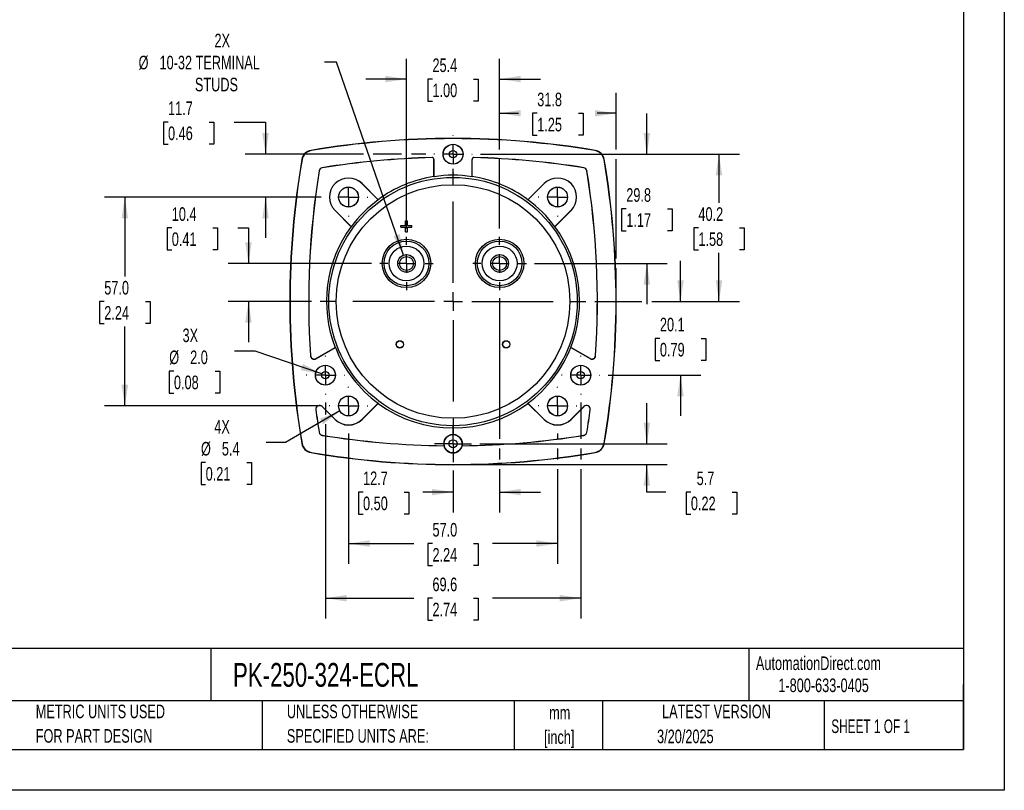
# Model space of a CAD drawing. Header units: millimetres. Extents: x 0 to 489, y 0 to 378.
# Tile 9 of 16: x 220 to 489, y 0 to 210. Entities that reach past the tile are written whole.
import ezdxf

# ---------------------------------------------------------------- set-up
doc = ezdxf.new("R2010")
doc.units = ezdxf.units.MM
doc.header["$LTSCALE"] = 1.75
doc.linetypes.add('CENTERX2', pattern=[20.32, 12.7, -2.54, 2.54, -2.54])
doc.layers.add('CENTER', color=40, linetype='CENTERX2')
doc.layers.add('DIMENSIONS', color=140, linetype='Continuous', lineweight=25)
doc.layers.add('TEXT', color=140, linetype='Continuous', lineweight=25)
doc.styles.add('SLDTEXTSTYLE0', font='TXT', dxfattribs={"width": 0.7})
doc.styles.add('SLDTEXTSTYLE1', font='TXT', dxfattribs={"width": 0.65})
doc.dimstyles.new('SLDDIMSTYLE0', dxfattribs={"dimtxt": 3.776514, "dimasz": 5.7785, "dimexe": 0, "dimexo": 0.0625, "dimgap": 0.944128, "dimtad": 0, "dimtih": 1, "dimtoh": 1, "dimrnd": 1e-09, "dimzin": 4, "dimdsep": 46, "dimtxsty": 'SLDTEXTSTYLE0', "dimsah": 1, "dimcen": 0.09, "dimadec": 0, "dimazin": 1, "dimtfac": 1, "dimtofl": 0, "dimtmove": 0, "dimatfit": 3, "dimfxl": 0, "dimfrac": 2, "dimtolj": 1, "dimtzin": 12, "dimarcsym": 0})
doc.dimstyles.new('SLDDIMSTYLE2', dxfattribs={"dimtxt": 3.776514, "dimasz": 5.7785, "dimexe": 0, "dimexo": 0.0625, "dimgap": 0.944128, "dimtad": 0, "dimtih": 1, "dimtoh": 1, "dimrnd": 1e-09, "dimzin": 12, "dimdsep": 46, "dimtxsty": 'SLDTEXTSTYLE0', "dimsah": 1, "dimcen": 0.09, "dimadec": 0, "dimazin": 3, "dimtfac": 1, "dimtmove": 0, "dimatfit": 0, "dimfxl": 0, "dimfrac": 2, "dimtolj": 1, "dimtzin": 12, "dimarcsym": 0})
doc.dimstyles.new('SLDDIMSTYLE3', dxfattribs={"dimtxt": 3.776514, "dimasz": 5.7785, "dimexe": 0, "dimexo": 0.0625, "dimgap": 0.944128, "dimtad": 0, "dimtih": 1, "dimtoh": 1, "dimrnd": 1e-09, "dimzin": 12, "dimdsep": 46, "dimtxsty": 'SLDTEXTSTYLE0', "dimsah": 1, "dimcen": 0.09, "dimadec": 0, "dimazin": 3, "dimtfac": 1, "dimtofl": 0, "dimtmove": 0, "dimatfit": 3, "dimfxl": 0, "dimfrac": 2, "dimtolj": 1, "dimtzin": 12, "dimarcsym": 0})
doc.dimstyles.new('SLDDIMSTYLE4', dxfattribs={"dimtxt": 3.776514, "dimasz": 5.7785, "dimexe": 0, "dimexo": 0.0625, "dimgap": 0.944128, "dimtad": 0, "dimtih": 1, "dimtoh": 1, "dimrnd": 1e-09, "dimzin": 12, "dimdsep": 46, "dimtxsty": 'SLDTEXTSTYLE0', "dimsah": 1, "dimcen": 0, "dimadec": 0, "dimazin": 3, "dimtfac": 1, "dimtofl": 0, "dimtmove": 0, "dimatfit": 3, "dimfxl": 0, "dimfrac": 2, "dimtolj": 1, "dimtzin": 12, "dimarcsym": 0})
doc.dimstyles.new('SLDDIMSTYLE5', dxfattribs={"dimtxt": 3.776514, "dimasz": 5.7785, "dimexe": 0, "dimexo": 0.0625, "dimgap": 0.944128, "dimtad": 0, "dimtih": 1, "dimtoh": 1, "dimrnd": 1e-09, "dimzin": 12, "dimdsep": 46, "dimtxsty": 'SLDTEXTSTYLE0', "dimsah": 1, "dimcen": 0, "dimadec": 0, "dimazin": 3, "dimtfac": 1, "dimtofl": 0, "dimtmove": 0, "dimatfit": 3, "dimfxl": 0, "dimfrac": 2, "dimtolj": 1, "dimtzin": 12, "dimarcsym": 0})
doc.dimstyles.new('SLDDIMSTYLE6', dxfattribs={"dimtxt": 3.776514, "dimasz": 5.7785, "dimexe": 0, "dimexo": 0.0625, "dimgap": 0.944128, "dimtad": 0, "dimtih": 1, "dimtoh": 1, "dimrnd": 1e-09, "dimzin": 4, "dimdsep": 46, "dimtxsty": 'SLDTEXTSTYLE0', "dimsah": 1, "dimcen": 0, "dimadec": 0, "dimazin": 1, "dimtfac": 1, "dimtofl": 0, "dimtmove": 0, "dimatfit": 3, "dimfxl": 0, "dimfrac": 2, "dimtolj": 1, "dimtzin": 12, "dimarcsym": 0})

# ---------------------------------------------------------------- blocks, each defined once
blk = doc.blocks.new('SW_NOTE_0')
at = {"layer": 'TEXT', "color": 0, "linetype": 'CENTERX2', "lineweight": 18, "char_height": 3.2375, "attachment_point": 1, "style": 'SLDTEXTSTYLE0'}
for s, insert in [('SIFAM TINSLEY SMART LOOK PANEL METER, 3.5IN ANALOG DIAL DISPLAY, 0-200A DC, VOLTAGE INPUT, SHUNT', (0, 4.17)), ('RATED, MOVING COIL, ROUND 3-HOLE MOUNT', (0, -1.69))]:
    blk.add_mtext(s, dxfattribs=dict(at, insert=insert))
blk = doc.blocks.new('SW_NOTE_0_1')
at = {"layer": 'TEXT', "color": 0, "linetype": 'CENTERX2', "lineweight": 18, "char_height": 3.704, "attachment_point": 2, "style": 'SLDTEXTSTYLE0'}
for s, insert in [('mm', (4.98, 4.77)), ('[inch]', (4.83, -1.91))]:
    blk.add_mtext(s, dxfattribs=dict(at, insert=insert))
blk = doc.blocks.new('SW_NOTE_0_2')
at = {"layer": 'TEXT', "color": 0, "linetype": 'CENTERX2', "lineweight": 18, "char_height": 3.7042, "attachment_point": 1, "style": 'SLDTEXTSTYLE0'}
for s, insert in [('UNLESS OTHERWISE', (0, 4.77)), ('SPECIFIED UNITS ARE:', (0, -1.91))]:
    blk.add_mtext(s, dxfattribs=dict(at, insert=insert))
blk = doc.blocks.new('SW_NOTE_0_6')
at = {"layer": 'TEXT', "color": 0, "linetype": 'CENTERX2', "lineweight": 18, "char_height": 3.7042, "attachment_point": 1, "style": 'SLDTEXTSTYLE0'}
for s, insert in [('METRIC UNITS USED', (0, 4.77)), ('FOR PART DESIGN', (0, -1.91))]:
    blk.add_mtext(s, dxfattribs=dict(at, insert=insert))
blk = doc.blocks.new('_D_11')
at = {"layer": 'DIMENSIONS'}
for p, q in [((325.93, 153.29), (325.93, 199.65)), ((351.33, 174.91), (351.33, 199.65)), ((325.93, 194.09), (314.82, 194.09)), ((333.02, 194.09), (331.75, 194.09)), ((331.75, 194.09), (331.75, 188.09)), ((344.24, 194.09), (345.51, 194.09)), ((345.51, 194.09), (345.51, 188.09)), ((351.33, 194.09), (362.44, 194.09)), ((331.75, 188.09), (333.02, 188.09)), ((345.51, 188.09), (344.24, 188.09)), ((351.33, 153.29), (351.33, 172.25))]:
    blk.add_line(p, q, dxfattribs=at)
for points in [[(325.93, 194.09), (320.15, 194.98), (320.15, 193.2)], [(351.33, 194.09), (357.11, 193.2), (357.11, 194.98)]]:
    blk.add_solid(points, dxfattribs=at)
at = {"layer": 'DIMENSIONS', "char_height": 3.704, "attachment_point": 1, "style": 'SLDTEXTSTYLE0'}
for s, insert in [('25.4', (333.02, 199.71)), ('1.00', (333.02, 192.87))]:
    blk.add_mtext(s, dxfattribs=dict(at, insert=insert))
blk = doc.blocks.new('_D_12')
at = {"layer": 'DIMENSIONS'}
for p, q in [((351.33, 174.91), (351.33, 190.3)), ((383.08, 174.91), (383.08, 190.3)), ((351.33, 184.75), (356.48, 184.75)), ((361.59, 184.75), (360.32, 184.75)), ((360.32, 184.75), (360.32, 178.74)), ((372.82, 184.75), (374.08, 184.75)), ((374.08, 184.75), (374.08, 178.74)), ((383.08, 184.75), (377.93, 184.75)), ((360.32, 178.74), (361.59, 178.74)), ((374.08, 178.74), (372.82, 178.74)), ((351.33, 153.29), (351.33, 172.25)), ((383.08, 145.11), (383.08, 172.25)), ((383.08, 135.6), (383.08, 142.45))]:
    blk.add_line(p, q, dxfattribs=at)
for points in [[(351.33, 184.75), (357.11, 183.86), (357.11, 185.64)], [(383.08, 184.75), (377.3, 185.64), (377.3, 183.86)]]:
    blk.add_solid(points, dxfattribs=at)
at = {"layer": 'DIMENSIONS', "char_height": 3.704, "attachment_point": 1, "style": 'SLDTEXTSTYLE0'}
for s, insert in [('31.8', (361.59, 190.37)), ('1.25', (361.59, 183.52))]:
    blk.add_mtext(s, dxfattribs=dict(at, insert=insert))
blk = doc.blocks.new('_D_13')
at = {"layer": 'DIMENSIONS'}
for p, q in [((346.09, 173.58), (416.7, 173.58)), ((411.15, 173.58), (411.15, 160.33)), ((405.54, 153.48), (404.27, 153.48)), ((404.27, 153.48), (404.27, 147.48)), ((416.76, 153.48), (418.03, 153.48)), ((418.03, 153.48), (418.03, 147.48)), ((404.27, 147.48), (405.54, 147.48)), ((411.15, 133.38), (411.15, 146.63)), ((418.03, 147.48), (416.76, 147.48)), ((377.26, 133.38), (390.15, 133.38)), ((392.82, 133.38), (416.7, 133.38))]:
    blk.add_line(p, q, dxfattribs=at)
for points in [[(411.15, 173.58), (410.26, 167.8), (412.04, 167.8)], [(411.15, 133.38), (412.04, 139.16), (410.26, 139.16)]]:
    blk.add_solid(points, dxfattribs=at)
at = {"layer": 'DIMENSIONS', "char_height": 3.704, "attachment_point": 1, "style": 'SLDTEXTSTYLE0'}
for s, insert in [('40.2', (405.54, 159.1)), ('1.58', (405.54, 152.25))]:
    blk.add_mtext(s, dxfattribs=dict(at, insert=insert))
blk = doc.blocks.new('_D_14')
at = {"layer": 'DIMENSIONS'}
for p, q in [((391.48, 94.58), (391.48, 105.69)), ((345.91, 94.58), (397.04, 94.58)), ((340.85, 88.93), (397.04, 88.93)), ((391.48, 81.38), (391.48, 88.93)), ((396.68, 81.38), (391.48, 81.38)), ((403.49, 81.38), (402.22, 81.38)), ((402.22, 81.38), (402.22, 75.37)), ((414.71, 81.38), (415.98, 81.38)), ((415.98, 81.38), (415.98, 75.37)), ((402.22, 75.37), (403.49, 75.37)), ((415.98, 75.37), (414.71, 75.37))]:
    blk.add_line(p, q, dxfattribs=at)
for points in [[(391.48, 94.58), (392.37, 100.36), (390.59, 100.36)], [(391.48, 88.93), (390.59, 83.15), (392.37, 83.15)]]:
    blk.add_solid(points, dxfattribs=at)
at = {"layer": 'DIMENSIONS', "char_height": 3.704, "attachment_point": 1, "style": 'SLDTEXTSTYLE0'}
for s, insert in [('5.7', (405.06, 87)), ('0.22', (403.49, 80.15))]:
    blk.add_mtext(s, dxfattribs=dict(at, insert=insert))
blk = doc.blocks.new('_D_15')
at = {"layer": 'DIMENSIONS'}
for p, q in [((303.81, 105.82), (303.81, 102.57)), ((373.44, 105.8), (373.44, 95.91)), ((303.81, 99.9), (303.81, 46.87)), ((373.44, 93.25), (373.44, 90.26)), ((373.44, 87.6), (373.44, 46.87)), ((303.81, 52.43), (327.9, 52.43)), ((333.02, 52.43), (331.75, 52.43)), ((331.75, 52.43), (331.75, 46.43)), ((344.24, 52.43), (345.51, 52.43)), ((345.51, 52.43), (345.51, 46.43)), ((373.44, 52.43), (349.36, 52.43)), ((331.75, 46.43), (333.02, 46.43)), ((345.51, 46.43), (344.24, 46.43))]:
    blk.add_line(p, q, dxfattribs=at)
for points in [[(303.81, 52.43), (309.59, 51.54), (309.59, 53.32)], [(373.44, 52.43), (367.66, 53.32), (367.66, 51.54)]]:
    blk.add_solid(points, dxfattribs=at)
at = {"layer": 'DIMENSIONS', "char_height": 3.704, "attachment_point": 1, "style": 'SLDTEXTSTYLE0'}
for s, insert in [('69.6', (333.02, 58.05)), ('2.74', (333.02, 51.2))]:
    blk.add_mtext(s, dxfattribs=dict(at, insert=insert))
blk = doc.blocks.new('_D_16')
at = {"layer": 'DIMENSIONS'}
for p, q in [((260.91, 182.36), (259.64, 182.36)), ((259.64, 182.36), (259.64, 176.36)), ((272.13, 182.36), (273.4, 182.36)), ((273.4, 182.36), (273.4, 176.36)), ((278.94, 182.36), (287.5, 182.36)), ((287.5, 182.36), (287.5, 173.58)), ((259.64, 176.36), (260.91, 176.36)), ((273.4, 176.36), (272.13, 176.36)), ((314.22, 173.58), (281.94, 173.58)), ((324.6, 173.58), (316.89, 173.58)), ((331.17, 173.58), (327.26, 173.58)), ((302.65, 161.88), (281.94, 161.88)), ((287.5, 161.88), (287.5, 150.77))]:
    blk.add_line(p, q, dxfattribs=at)
for points in [[(287.5, 173.58), (288.39, 179.36), (286.61, 179.36)], [(287.5, 161.88), (286.61, 156.1), (288.39, 156.1)]]:
    blk.add_solid(points, dxfattribs=at)
at = {"layer": 'DIMENSIONS', "char_height": 3.704, "attachment_point": 1, "style": 'SLDTEXTSTYLE0'}
for s, insert in [('11.7', (260.91, 187.98)), ('0.46', (260.91, 181.14))]:
    blk.add_mtext(s, dxfattribs=dict(at, insert=insert))
blk = doc.blocks.new('_D_17')
at = {"layer": 'DIMENSIONS'}
for p, q in [((310.13, 97.4), (310.13, 61.78)), ((367.13, 97.4), (367.13, 95.91)), ((367.13, 93.25), (367.13, 90.26)), ((367.13, 87.6), (367.13, 61.78)), ((310.13, 67.33), (327.9, 67.33)), ((333.02, 67.33), (331.75, 67.33)), ((331.75, 67.33), (331.75, 61.33)), ((344.24, 67.33), (345.51, 67.33)), ((345.51, 67.33), (345.51, 61.33)), ((367.13, 67.33), (349.36, 67.33)), ((331.75, 61.33), (333.02, 61.33)), ((345.51, 61.33), (344.24, 61.33))]:
    blk.add_line(p, q, dxfattribs=at)
for points in [[(310.13, 67.33), (315.91, 66.45), (315.91, 68.22)], [(367.13, 67.33), (361.35, 68.22), (361.35, 66.45)]]:
    blk.add_solid(points, dxfattribs=at)
at = {"layer": 'DIMENSIONS', "char_height": 3.704, "attachment_point": 1, "style": 'SLDTEXTSTYLE0'}
for s, insert in [('57.0', (333.02, 72.95)), ('2.24', (333.02, 66.11))]:
    blk.add_mtext(s, dxfattribs=dict(at, insert=insert))
blk = doc.blocks.new('_D_18')
at = {"layer": 'DIMENSIONS'}
for p, q in [((351.33, 134.27), (351.33, 95.91)), ((351.33, 93.25), (351.33, 90.26)), ((338.63, 87.3), (338.63, 75.82)), ((351.33, 87.6), (351.33, 75.82)), ((314.09, 81.38), (312.83, 81.38)), ((312.83, 81.38), (312.83, 75.37)), ((325.32, 81.38), (326.58, 81.38)), ((326.58, 81.38), (326.58, 75.37)), ((338.63, 81.38), (330.43, 81.38)), ((351.33, 81.38), (362.44, 81.38)), ((312.83, 75.37), (314.09, 75.37)), ((326.58, 75.37), (325.32, 75.37))]:
    blk.add_line(p, q, dxfattribs=at)
for points in [[(338.63, 81.38), (332.85, 82.26), (332.85, 80.49)], [(351.33, 81.38), (357.11, 80.49), (357.11, 82.26)]]:
    blk.add_solid(points, dxfattribs=at)
at = {"layer": 'DIMENSIONS', "char_height": 3.704, "attachment_point": 1, "style": 'SLDTEXTSTYLE0'}
for s, insert in [('12.7', (314.09, 87)), ('0.50', (314.09, 80.15))]:
    blk.add_mtext(s, dxfattribs=dict(at, insert=insert))
blk = doc.blocks.new('_D_19')
at = {"layer": 'DIMENSIONS'}
for p, q in [((306.83, 198.67), (303.59, 198.67)), ((325.14, 146.05), (306.83, 198.67))]:
    blk.add_line(p, q, dxfattribs=at)
blk.add_solid([(325.14, 146.05), (324.08, 151.8), (322.4, 151.21)], dxfattribs=at)
at = {"layer": 'DIMENSIONS', "attachment_point": 1, "style": 'SLDTEXTSTYLE0'}
for s, insert, char_height in [('2X', (273.58, 206.45), 3.704), ('%%c', (252.88, 200.44), 3.704), ('10-32 TERMINAL', (258.59, 200.44), 3.7042), ('STUDS', (268.24, 194.44), 3.704)]:
    blk.add_mtext(s, dxfattribs=dict(at, insert=insert, char_height=char_height))
blk = doc.blocks.new('_D_20')
at = {"layer": 'DIMENSIONS'}
for p, q in [((307.77, 103.52), (292.9, 94.93)), ((292.9, 94.93), (287.71, 94.93)), ((271.17, 89.45), (269.9, 89.45)), ((269.9, 89.45), (269.9, 83.45)), ((282.39, 89.45), (283.66, 89.45)), ((283.66, 89.45), (283.66, 83.45)), ((269.9, 83.45), (271.17, 83.45)), ((283.66, 83.45), (282.39, 83.45))]:
    blk.add_line(p, q, dxfattribs=at)
blk.add_solid([(307.77, 103.52), (302.33, 101.4), (303.21, 99.86)], dxfattribs=at)
at = {"layer": 'DIMENSIONS', "char_height": 3.704, "attachment_point": 1, "style": 'SLDTEXTSTYLE0'}
for s, insert in [('4X', (273.52, 101.07)), ('%%c', (269.89, 95.07)), ('5.4', (275.59, 95.07)), ('0.21', (271.17, 88.22))]:
    blk.add_mtext(s, dxfattribs=dict(at, insert=insert))
blk = doc.blocks.new('_D_21')
at = {"layer": 'DIMENSIONS'}
for p, q in [((391.48, 173.58), (391.48, 184.69)), ((346.09, 173.58), (397.04, 173.58)), ((385.87, 158.68), (384.6, 158.68)), ((384.6, 158.68), (384.6, 152.68)), ((397.09, 158.68), (398.36, 158.68)), ((398.36, 158.68), (398.36, 152.68)), ((384.6, 152.68), (385.87, 152.68)), ((398.36, 152.68), (397.09, 152.68)), ((360.84, 143.78), (397.04, 143.78)), ((391.48, 143.78), (391.48, 132.67))]:
    blk.add_line(p, q, dxfattribs=at)
for points in [[(391.48, 173.58), (392.37, 179.36), (390.59, 179.36)], [(391.48, 143.78), (390.59, 138), (392.37, 138)]]:
    blk.add_solid(points, dxfattribs=at)
at = {"layer": 'DIMENSIONS', "char_height": 3.704, "attachment_point": 1, "style": 'SLDTEXTSTYLE0'}
for s, insert in [('29.8', (385.87, 164.3)), ('1.17', (385.87, 157.45))]:
    blk.add_mtext(s, dxfattribs=dict(at, insert=insert))
blk = doc.blocks.new('_D_22')
at = {"layer": 'DIMENSIONS'}
for p, q in [((302.65, 161.88), (243.57, 161.88)), ((249.13, 161.88), (249.13, 140.23)), ((243.52, 133.38), (242.25, 133.38)), ((242.25, 133.38), (242.25, 127.38)), ((254.74, 133.38), (256.01, 133.38)), ((256.01, 133.38), (256.01, 127.38)), ((242.25, 127.38), (243.52, 127.38)), ((249.13, 104.88), (249.13, 126.53)), ((256.01, 127.38), (254.74, 127.38)), ((302.65, 104.88), (243.57, 104.88))]:
    blk.add_line(p, q, dxfattribs=at)
for points in [[(249.13, 161.88), (248.24, 156.1), (250.02, 156.1)], [(249.13, 104.88), (250.02, 110.66), (248.24, 110.66)]]:
    blk.add_solid(points, dxfattribs=at)
at = {"layer": 'DIMENSIONS', "char_height": 3.704, "attachment_point": 1, "style": 'SLDTEXTSTYLE0'}
for s, insert in [('57.0', (243.52, 139)), ('2.24', (243.52, 132.15))]:
    blk.add_mtext(s, dxfattribs=dict(at, insert=insert))
blk = doc.blocks.new('_D_23')
at = {"layer": 'DIMENSIONS'}
for p, q in [((261.93, 153.48), (260.66, 153.48)), ((260.66, 153.48), (260.66, 147.48)), ((273.15, 153.48), (274.42, 153.48)), ((274.42, 153.48), (274.42, 147.48)), ((279.96, 153.48), (282.84, 153.48)), ((282.84, 153.48), (282.84, 143.78)), ((260.66, 147.48), (261.93, 147.48)), ((274.42, 147.48), (273.15, 147.48)), ((316.42, 143.78), (277.28, 143.78)), ((299.99, 133.38), (277.28, 133.38)), ((282.84, 133.38), (282.84, 122.27))]:
    blk.add_line(p, q, dxfattribs=at)
for points in [[(282.84, 143.78), (283.73, 149.56), (281.95, 149.56)], [(282.84, 133.38), (281.95, 127.6), (283.73, 127.6)]]:
    blk.add_solid(points, dxfattribs=at)
at = {"layer": 'DIMENSIONS', "char_height": 3.704, "attachment_point": 1, "style": 'SLDTEXTSTYLE0'}
for s, insert in [('10.4', (261.93, 159.1)), ('0.41', (261.93, 152.25))]:
    blk.add_mtext(s, dxfattribs=dict(at, insert=insert))
blk = doc.blocks.new('_D_24')
at = {"layer": 'DIMENSIONS'}
for p, q in [((400.65, 133.38), (400.65, 144.49)), ((377.26, 133.38), (390.15, 133.38)), ((392.82, 133.38), (406.2, 133.38)), ((395.04, 123.33), (393.77, 123.33)), ((393.77, 123.33), (393.77, 117.33)), ((406.26, 123.33), (407.53, 123.33)), ((407.53, 123.33), (407.53, 117.33)), ((393.77, 117.33), (395.04, 117.33)), ((407.53, 117.33), (406.26, 117.33)), ((380.93, 113.28), (406.2, 113.28)), ((400.65, 113.28), (400.65, 102.17))]:
    blk.add_line(p, q, dxfattribs=at)
for points in [[(400.65, 133.38), (401.54, 139.16), (399.76, 139.16)], [(400.65, 113.28), (399.76, 107.5), (401.54, 107.5)]]:
    blk.add_solid(points, dxfattribs=at)
at = {"layer": 'DIMENSIONS', "char_height": 3.704, "attachment_point": 1, "style": 'SLDTEXTSTYLE0'}
for s, insert in [('20.1', (395.04, 128.95)), ('0.79', (395.04, 122.1))]:
    blk.add_mtext(s, dxfattribs=dict(at, insert=insert))
blk = doc.blocks.new('_D_25')
at = {"layer": 'DIMENSIONS'}
for p, q in [((284.65, 119.87), (279.06, 119.87)), ((302.87, 113.61), (284.65, 119.87)), ((262.52, 114.39), (261.25, 114.39)), ((261.25, 114.39), (261.25, 108.39)), ((273.74, 114.39), (275.01, 114.39)), ((275.01, 114.39), (275.01, 108.39)), ((261.25, 108.39), (262.52, 108.39)), ((275.01, 108.39), (273.74, 108.39))]:
    blk.add_line(p, q, dxfattribs=at)
blk.add_solid([(302.87, 113.61), (297.69, 116.33), (297.12, 114.64)], dxfattribs=at)
at = {"layer": 'DIMENSIONS', "char_height": 3.704, "attachment_point": 1, "style": 'SLDTEXTSTYLE0'}
for s, insert in [('3X', (264.87, 126.01)), ('%%c', (261.24, 120.01)), ('2.0', (266.94, 120.01)), ('0.08', (262.52, 113.16))]:
    blk.add_mtext(s, dxfattribs=dict(at, insert=insert))
blk = doc.blocks.new('SW_CENTERMARKSYMBOL_0')
at = {"layer": 'CENTER', "color": 0}
for p, q in [((0, 5.08), (0, 36.41)), ((-5.08, 0), (-36.41, 0)), ((0, 0), (-2.54, 0)), ((0, 0), (0, 2.54)), ((0, 0), (0, -2.54)), ((0, 0), (2.54, 0)), ((5.08, 0), (36.41, 0)), ((0, -5.08), (0, -36.41))]:
    blk.add_line(p, q, dxfattribs=at)
blk = doc.blocks.new('SW_CENTERMARKSYMBOL_1')
at = {"layer": 'CENTER', "color": 0}
for p, q in [((0, 5.08), (0, 7.29)), ((-5.08, 0), (-7.29, 0)), ((0, 0), (-2.54, 0)), ((0, 0), (0, 2.54)), ((0, 0), (0, -2.54)), ((0, 0), (2.54, 0)), ((5.08, 0), (7.29, 0)), ((0, -5.08), (0, -7.29))]:
    blk.add_line(p, q, dxfattribs=at)
blk = doc.blocks.new('SW_CENTERMARKSYMBOL_2')
at = {"layer": 'CENTER', "color": 0}
for p, q in [((0, 5.08), (0, 7.29)), ((-5.08, 0), (-7.29, 0)), ((0, 0), (-2.54, 0)), ((0, 0), (0, 2.54)), ((0, 0), (0, -2.54)), ((0, 0), (2.54, 0)), ((5.08, 0), (7.29, 0)), ((0, -5.08), (0, -7.29))]:
    blk.add_line(p, q, dxfattribs=at)
blk = doc.blocks.new('SW_CENTERMARKSYMBOL_3')
at = {"layer": 'CENTER', "color": 0}
for p, q in [((0, 5.08), (0, 5.26)), ((-5.08, 0), (-5.26, 0)), ((0, 0), (-2.54, 0)), ((0, 0), (0, 2.54)), ((0, 0), (0, -2.54)), ((0, 0), (2.54, 0)), ((5.08, 0), (5.26, 0)), ((0, -5.08), (0, -5.26))]:
    blk.add_line(p, q, dxfattribs=at)
blk = doc.blocks.new('SW_CENTERMARKSYMBOL_4')
at = {"layer": 'CENTER', "color": 0}
for p, q in [((0, 5.08), (0, 5.24)), ((-5.08, 0), (-5.24, 0)), ((0, 0), (-2.54, 0)), ((0, 0), (0, 2.54)), ((0, 0), (0, -2.54)), ((0, 0), (2.54, 0)), ((5.08, 0), (5.24, 0)), ((0, -5.08), (0, -5.24))]:
    blk.add_line(p, q, dxfattribs=at)
blk = doc.blocks.new('SW_CENTERMARKSYMBOL_5')
at = {"layer": 'CENTER', "color": 0}
for p, q in [((0, 5.08), (0, 5.26)), ((-5.08, 0), (-5.26, 0)), ((0, 0), (-2.54, 0)), ((0, 0), (0, 2.54)), ((0, 0), (0, -2.54)), ((0, 0), (2.54, 0)), ((5.08, 0), (5.26, 0)), ((0, -5.08), (0, -5.26))]:
    blk.add_line(p, q, dxfattribs=at)
blk = doc.blocks.new('SW_CENTERMARKSYMBOL_6')
at = {"layer": 'CENTER', "color": 0}
for p, q in [((0, 5.08), (0, 5.26)), ((-5.08, 0), (-5.26, 0)), ((0, 0), (-2.54, 0)), ((0, 0), (0, 2.54)), ((0, 0), (0, -2.54)), ((0, 0), (2.54, 0)), ((5.08, 0), (5.26, 0)), ((0, -5.08), (0, -5.26))]:
    blk.add_line(p, q, dxfattribs=at)
blk = doc.blocks.new('SW_CENTERMARKSYMBOL_7')
at = {"layer": 'CENTER', "color": 0}
for p, q in [((0, 5.08), (0, 5.24)), ((-5.08, 0), (-5.24, 0)), ((0, 0), (-2.54, 0)), ((0, 0), (0, 2.54)), ((0, 0), (0, -2.54)), ((0, 0), (2.54, 0)), ((5.08, 0), (5.24, 0)), ((0, -5.08), (0, -5.24))]:
    blk.add_line(p, q, dxfattribs=at)
blk = doc.blocks.new('SW_CENTERMARKSYMBOL_8')
at = {"layer": 'CENTER', "color": 0}
for p, q in [((0, 5.08), (0, 5.26)), ((-5.08, 0), (-5.26, 0)), ((0, 0), (-2.54, 0)), ((0, 0), (0, 2.54)), ((0, 0), (0, -2.54)), ((0, 0), (2.54, 0)), ((5.08, 0), (5.26, 0)), ((0, -5.08), (0, -5.26))]:
    blk.add_line(p, q, dxfattribs=at)
blk = doc.blocks.new('SW_CENTERMARKSYMBOL_9')
at = {"layer": 'CENTER', "color": 0}
for p, q in [((0, 2.54), (0, 5.06)), ((-2.54, 0), (-5.06, 0)), ((0, 0), (-2.54, 0)), ((0, 0), (0, 2.54)), ((0, 0), (0, -2.54)), ((0, 0), (2.54, 0)), ((2.54, 0), (5.06, 0)), ((0, -2.54), (0, -5.06))]:
    blk.add_line(p, q, dxfattribs=at)
blk = doc.blocks.new('SW_CENTERMARKSYMBOL_10')
at = {"layer": 'CENTER', "color": 0}
for p, q in [((0, 5.08), (0, 5.26)), ((-5.08, 0), (-5.26, 0)), ((0, 0), (-2.54, 0)), ((0, 0), (0, 2.54)), ((0, 0), (0, -2.54)), ((0, 0), (2.54, 0)), ((5.08, 0), (5.26, 0)), ((0, -5.08), (0, -5.26))]:
    blk.add_line(p, q, dxfattribs=at)

msp = doc.modelspace()

# ---------------------------------------------------------------- linework, layer by layer
at = {"color": 7, "linetype": 'Continuous'}
for p, q in [((488.954, 377.83), (488.954, 0.005)), ((488.954, 0.005), (0.004, 0.005))]:
    msp.add_line(p, q, dxfattribs=at)
for p, q in [((299.913, 174.548), (299.902, 174.616)), ((377.345, 174.548), (377.357, 174.616)), ((297.393, 172.108), (297.461, 172.096)), ((332.916, 172.675), (332.917, 172.658)), ((333.447, 172.158), (333.429, 172.158)), ((333.429, 167.482), (333.429, 172.158)), ((333.447, 167.45), (333.447, 172.158)), ((343.812, 167.45), (343.812, 172.158)), ((343.829, 172.158), (343.812, 172.158)), ((343.829, 167.482), (343.829, 172.158)), ((344.342, 172.658), (344.342, 172.675)), ((379.797, 172.096), (379.865, 172.108)), ((302.955, 169.883), (302.952, 169.9)), ((374.306, 169.9), (374.303, 169.883)), ((302.109, 169.057), (302.126, 169.054)), ((333.447, 167.45), (333.429, 167.482)), ((343.829, 167.482), (343.812, 167.45)), ((375.132, 169.054), (375.149, 169.057)), ((313.806, 165.557), (313.794, 165.545)), ((318.203, 161.136), (313.794, 165.545)), ((313.806, 165.557), (318.192, 161.171)), ((359.055, 161.136), (363.464, 165.545)), ((359.066, 161.171), (363.452, 165.557)), ((363.464, 165.545), (363.452, 165.557)), ((318.192, 161.171), (318.203, 161.136)), ((359.055, 161.136), (359.066, 161.171)), ((306.464, 158.216), (306.452, 158.203)), ((310.838, 153.817), (306.452, 158.203)), ((310.874, 153.806), (306.464, 158.216)), ((366.385, 153.806), (370.794, 158.216)), ((370.806, 158.203), (366.42, 153.817)), ((370.806, 158.203), (370.794, 158.216)), ((310.874, 153.806), (310.838, 153.817)), ((324.429, 153.63), (324.429, 154.13)), ((324.429, 154.13), (325.679, 154.13)), ((324.429, 153.63), (325.679, 153.63)), ((325.679, 154.13), (325.679, 155.38)), ((325.679, 155.38), (326.179, 155.38)), ((325.679, 152.38), (325.679, 153.63)), ((326.179, 154.13), (326.179, 155.38)), ((326.179, 154.13), (327.429, 154.13)), ((326.179, 153.63), (327.429, 153.63)), ((326.179, 152.38), (326.179, 153.63)), ((327.429, 153.63), (327.429, 154.13)), ((366.42, 153.817), (366.385, 153.806)), ((325.679, 152.38), (326.179, 152.38)), ((301.262, 117.811), (306.496, 120.832)), ((306.533, 120.834), (301.271, 117.796)), ((306.496, 120.832), (306.533, 120.834)), ((370.726, 120.834), (370.763, 120.832)), ((375.987, 117.796), (370.726, 120.834)), ((370.763, 120.832), (375.996, 117.811)), ((299.747, 118.61), (299.765, 118.611)), ((377.494, 118.611), (377.511, 118.61)), ((301.262, 117.811), (301.271, 117.796)), ((375.987, 117.796), (375.996, 117.811)), ((302.931, 104.749), (302.918, 104.737)), ((306.452, 101.203), (302.918, 104.737)), ((302.931, 104.749), (306.464, 101.216)), ((313.794, 101.216), (318.203, 105.625)), ((318.192, 105.589), (313.806, 101.203)), ((318.203, 105.625), (318.192, 105.589)), ((359.066, 105.589), (359.055, 105.625)), ((359.055, 105.625), (363.464, 101.216)), ((359.066, 105.589), (363.452, 101.203)), ((370.794, 101.216), (374.328, 104.749)), ((374.34, 104.737), (370.806, 101.203)), ((374.34, 104.737), (374.328, 104.749)), ((301.22, 103.899), (301.202, 103.897)), ((376.038, 103.899), (376.056, 103.897)), ((306.464, 101.216), (306.452, 101.203)), ((313.794, 101.216), (313.806, 101.203)), ((363.452, 101.203), (363.464, 101.216)), ((370.794, 101.216), (370.806, 101.203)), ((302.126, 97.706), (302.109, 97.703)), ((302.952, 96.86), (302.955, 96.878)), ((374.303, 96.878), (374.306, 96.86)), ((375.149, 97.703), (375.132, 97.706)), ((297.461, 94.664), (297.393, 94.653)), ((336.186, 94.043), (336.172, 94.026)), ((341.087, 94.026), (341.073, 94.043)), ((379.797, 94.664), (379.865, 94.653)), ((299.913, 92.212), (299.902, 92.144)), ((377.345, 92.212), (377.357, 92.144))]:
    msp.add_line(p, q)
for centre, radius in [((338.629, 173.58), 2.719), ((338.629, 173.58), 2.7), ((338.629, 173.58), 1), ((338.629, 133.38), 33.873), ((338.629, 133.383), 31.873), ((310.129, 161.88), 2.719), ((310.129, 161.88), 2.7), ((367.129, 161.88), 2.719), ((367.129, 161.88), 2.7), ((325.929, 143.78), 6.611), ((351.329, 143.78), 6.611), ((325.929, 143.78), 6.1), ((325.929, 143.78), 4.75), ((351.329, 143.78), 6.1), ((351.329, 143.78), 4.75), ((325.929, 143.78), 2.4), ((325.929, 143.78), 1.9), ((351.329, 143.78), 2.4), ((351.329, 143.78), 1.9), ((324.129, 121.68), 1.015), ((324.129, 121.68), 0.95), ((353.129, 121.68), 1.015), ((353.129, 121.68), 0.95), ((303.815, 113.28), 2.719), ((303.815, 113.28), 2.7), ((373.443, 113.28), 2.719), ((373.443, 113.28), 2.7), ((303.815, 113.28), 1), ((373.443, 113.28), 1), ((310.129, 104.88), 2.719), ((310.129, 104.88), 2.7), ((367.129, 104.88), 2.719), ((367.129, 104.88), 2.7), ((338.629, 94.58), 2.5), ((338.629, 94.58), 1.1)]:
    msp.add_circle(centre, radius)
for centre, radius, start, end in [((338.629, -52.17), 230.069, 80.30927, 99.69073), ((338.629, -52.17), 230, 80.30927, 99.69073), ((300.418, 171.591), 3.069, 99.69073, 170.30927), ((300.418, 171.591), 3, 99.69073, 170.30927), ((376.84, 171.591), 3, 9.69073, 80.30927), ((376.84, 171.591), 3.069, 9.69073, 80.30927), ((524.179, 133.38), 230.069, 170.30927, 189.69073), ((524.179, 133.38), 230, 170.30927, 189.69073), ((338.629, -52.17), 224.917, 91.45549, 99.12688), ((338.629, -52.17), 224.9, 91.45549, 99.12688), ((332.929, 172.158), 0.517, 0, 91.4388), ((332.929, 172.158), 0.5, 0, 91.43822), ((344.329, 172.158), 0.517, 88.5612, 180), ((344.329, 172.158), 0.5, 88.56178, 180), ((338.629, -52.17), 224.917, 80.87312, 88.54451), ((338.629, -52.17), 224.9, 80.87312, 88.54451), ((153.079, 133.38), 230, 350.30927, 9.69073), ((153.079, 133.38), 230.069, 350.30927, 9.69073), ((303.114, 168.895), 1.017, 99.12688, 170.87312), ((303.114, 168.895), 1, 99.12688, 170.87312), ((374.144, 168.895), 1, 9.12688, 80.87312), ((374.144, 168.895), 1.017, 9.12688, 80.87312), ((524.179, 133.38), 224.917, 170.87312, 183.76525), ((524.179, 133.38), 224.9, 170.87312, 183.76525), ((310.129, 161.88), 5.2, 45, 225), ((310.129, 161.88), 5.183, 45, 225), ((338.629, 133.38), 34.497, 98.66981, 126.33019), ((338.629, 133.38), 34.462, 81.3507, 98.6493), ((338.629, 133.38), 34.497, 53.66981, 81.33019), ((367.129, 161.88), 5.2, 315, 135), ((367.129, 161.88), 5.183, 315, 135), ((153.079, 133.38), 224.9, 356.23475, 9.12688), ((153.079, 133.38), 224.917, 356.23475, 9.12688), ((338.629, 133.38), 34.462, 126.3507, 143.6493), ((338.629, 133.38), 34.462, 36.3507, 53.6493), ((338.629, 133.38), 34.497, 143.66981, 201.33019), ((338.629, 133.38), 34.497, 338.66981, 36.33019), ((338.629, 133.38), 34.462, 201.3507, 233.6493), ((338.629, 133.38), 34.462, 306.3507, 338.6493), ((300.762, 118.677), 1.017, 183.76533, 300), ((300.762, 118.677), 1, 183.76533, 300), ((376.496, 118.677), 1.017, 240, 356.23467), ((376.496, 118.677), 1, 240, 356.23467), ((302.211, 104.03), 1.017, 45, 187.53235), ((302.211, 104.03), 1, 45, 187.53235), ((338.629, 133.38), 34.497, 233.66981, 306.33019), ((375.047, 104.03), 1.017, 352.46765, 135), ((375.047, 104.03), 1, 352.46765, 135), ((524.179, 133.38), 224.917, 187.53235, 189.12688), ((524.179, 133.38), 224.9, 187.53235, 189.12688), ((153.079, 133.38), 224.9, 350.87312, 352.46765), ((153.079, 133.38), 224.917, 350.87312, 352.46765), ((310.129, 104.88), 5.2, 225, 315), ((310.129, 104.88), 5.183, 225, 315), ((367.129, 104.88), 5.2, 225, 315), ((367.129, 104.88), 5.183, 225, 315), ((303.114, 97.865), 1.017, 189.12688, 260.87312), ((303.114, 97.865), 1, 189.12688, 260.87312), ((338.629, 318.93), 224.917, 260.87312, 269.37395), ((338.629, 318.93), 224.9, 260.87312, 269.37748), ((338.629, 94.58), 2.502, 347.61143, 192.38857), ((338.629, 318.93), 224.9, 270.62252, 279.12688), ((338.629, 318.93), 224.917, 270.62605, 279.12688), ((374.144, 97.865), 1, 279.12688, 350.87312), ((374.144, 97.865), 1.017, 279.12688, 350.87312), ((300.418, 95.169), 3.069, 189.69073, 260.30927), ((300.418, 95.169), 3, 189.69073, 260.30927), ((338.629, 94.58), 2.519, 192.70446, 347.29554), ((376.84, 95.169), 3, 279.69073, 350.30927), ((376.84, 95.169), 3.069, 279.69073, 350.30927), ((338.629, 318.93), 230.069, 260.30927, 279.69073), ((338.629, 318.93), 230, 260.30927, 279.69073)]:
    msp.add_arc(centre, radius, start, end)
at = {"layer": 'TEXT'}
for p, q in [((477.837, 366.712), (477.837, 11.112)), ((477.837, 38.721), (11.112, 38.721)), ((272.578, 38.721), (272.578, 24.447)), ((419.257, 38.721), (419.257, 24.447)), ((477.837, 11.112), (477.837, 28.892)), ((477.837, 24.447), (11.112, 24.447)), ((286.615, 24.447), (286.615, 11.112)), ((355.293, 24.447), (355.293, 11.112)), ((379.421, 24.447), (379.421, 11.112)), ((439.86, 24.447), (439.86, 11.112)), ((11.112, 11.112), (477.837, 11.112))]:
    msp.add_line(p, q, dxfattribs=at)

# ---------------------------------------------------------------- block references
at = {"layer": 'CENTER'}
for name, p in [('SW_CENTERMARKSYMBOL_4', (338.629, 173.58)), ('SW_CENTERMARKSYMBOL_0', (338.629, 133.38)), ('SW_CENTERMARKSYMBOL_3', (310.129, 161.88)), ('SW_CENTERMARKSYMBOL_5', (367.129, 161.88)), ('SW_CENTERMARKSYMBOL_2', (325.929, 143.78)), ('SW_CENTERMARKSYMBOL_1', (351.329, 143.78)), ('SW_CENTERMARKSYMBOL_7', (303.815, 113.28)), ('SW_CENTERMARKSYMBOL_6', (373.443, 113.28)), ('SW_CENTERMARKSYMBOL_8', (310.129, 104.88)), ('SW_CENTERMARKSYMBOL_10', (367.129, 104.88)), ('SW_CENTERMARKSYMBOL_9', (338.629, 94.58))]:
    msp.add_blockref(name, p, dxfattribs=at)
at = {"layer": 'TEXT', "linetype": 'CENTERX2', "lineweight": 18}
for name, p in [('SW_NOTE_0', (13.323, 31.681)), ('SW_NOTE_0_6', (224.837, 18.612)), ('SW_NOTE_0_2', (293.314, 18.612)), ('SW_NOTE_0_1', (362.751, 18.284))]:
    msp.add_blockref(name, p, dxfattribs=at)

# ---------------------------------------------------------------- texts
for s, insert, char_height, attachment_point, style in [('AutomationDirect.com', (421.216, 36.534), 3.70417, 1, 'SLDTEXTSTYLE0'), ('PK-250-324-ECRL', (278.614, 34.751), 6.48229, 1, 'SLDTEXTSTYLE0'), ('1-800-633-0405', (427.335, 30.515), 3.70417, 1, 'SLDTEXTSTYLE0'), ('LATEST VERSION', (410.466, 23.387), 3.70417, 2, 'SLDTEXTSTYLE0'), ('SHEET 1 OF 1', (441.772, 19.34), 3.70417, 1, 'SLDTEXTSTYLE1'), ('3/20/2025', (401.978, 16.571), 3.7042, 2, 'SLDTEXTSTYLE0')]:
    msp.add_mtext(s, dxfattribs=dict(at, insert=insert, char_height=char_height, attachment_point=attachment_point, style=style))

# ---------------------------------------------------------------- dimensions: what is measured, and where the dimension line sits
at = {"layer": 'DIMENSIONS'}
dim = msp.add_diameter_dim_2p(p1=(326.718, 141.513), p2=(325.14, 146.047), text='2X\\P%%c10-32 TERMINAL\\PSTUDS', dimstyle='SLDDIMSTYLE4', override={"dimpost": '<>'}, dxfattribs=at)
dim.commit()
dim.dimension.update_dxf_attribs({"geometry": '_D_19', "text_midpoint": (276.846, 198.67), "dimtype": 163})
for base, p1, p2, dimstyle, picture, middle in [((351.329, 194.093), (325.929, 151.07), (351.329, 151.07), 'SLDDIMSTYLE2', '_D_11', (338.629, 194.093)), ((383.079, 184.747), (351.329, 151.07), (383.079, 133.38), 'SLDDIMSTYLE3', '_D_12', (367.204, 184.747)), ((338.629, 81.376), (351.329, 136.49), (338.629, 89.521), 'SLDDIMSTYLE2', '_D_18', (319.705, 81.376)), ((373.443, 52.43), (303.815, 108.04), (373.443, 108.021), 'SLDDIMSTYLE3', '_D_15', (338.629, 52.43)), ((367.129, 67.334), (310.129, 99.621), (367.129, 99.621), 'SLDDIMSTYLE0', '_D_17', (338.629, 67.334))]:
    dim = msp.add_linear_dim(base=base, p1=p1, p2=p2, dimstyle=dimstyle, dxfattribs=at)
    dim.commit()
    dim.dimension.update_dxf_attribs({"geometry": picture, "text_midpoint": middle, "dimtype": 160})
for base, p1, p2, dimstyle, picture, middle in [((287.5, 161.88), (333.389, 173.58), (304.87, 161.88), 'SLDDIMSTYLE2', '_D_16', (287.5, 182.364)), ((391.484, 173.58), (358.619, 143.78), (343.869, 173.58), 'SLDDIMSTYLE2', '_D_21', (391.484, 158.68)), ((411.148, 133.38), (343.869, 173.58), (375.042, 133.38), 'SLDDIMSTYLE3', '_D_13', (411.148, 153.48)), ((249.129, 104.88), (304.87, 161.88), (304.87, 104.88), 'SLDDIMSTYLE0', '_D_22', (249.129, 133.38)), ((282.84, 133.38), (318.639, 143.78), (302.216, 133.38), 'SLDDIMSTYLE2', '_D_23', (282.84, 153.48)), ((400.648, 133.38), (378.703, 113.28), (375.042, 133.38), 'SLDDIMSTYLE2', '_D_24', (400.648, 123.33)), ((391.484, 88.93), (343.688, 94.58), (338.629, 88.93), 'SLDDIMSTYLE2', '_D_14', (391.484, 81.376))]:
    dim = msp.add_linear_dim(base=base, p1=p1, p2=p2, angle=90, dimstyle=dimstyle, dxfattribs=at)
    dim.commit()
    dim.dimension.update_dxf_attribs({"geometry": picture, "text_midpoint": middle, "dimtype": 160})
for p1, p2, text, dimstyle, picture, middle in [((304.761, 112.955), (302.869, 113.605), '3X\\P<>', 'SLDDIMSTYLE6', '_D_25', (268.133, 117.39)), ((312.484, 106.24), (307.774, 103.521), '4X\\P<>', 'SLDDIMSTYLE5', '_D_20', (276.781, 92.451))]:
    dim = msp.add_diameter_dim_2p(p1=p1, p2=p2, text=text, dimstyle=dimstyle, dxfattribs=at)
    dim.commit()
    dim.dimension.update_dxf_attribs({"geometry": picture, "text_midpoint": middle, "dimtype": 163})

doc.saveas('drawing.dxf')
